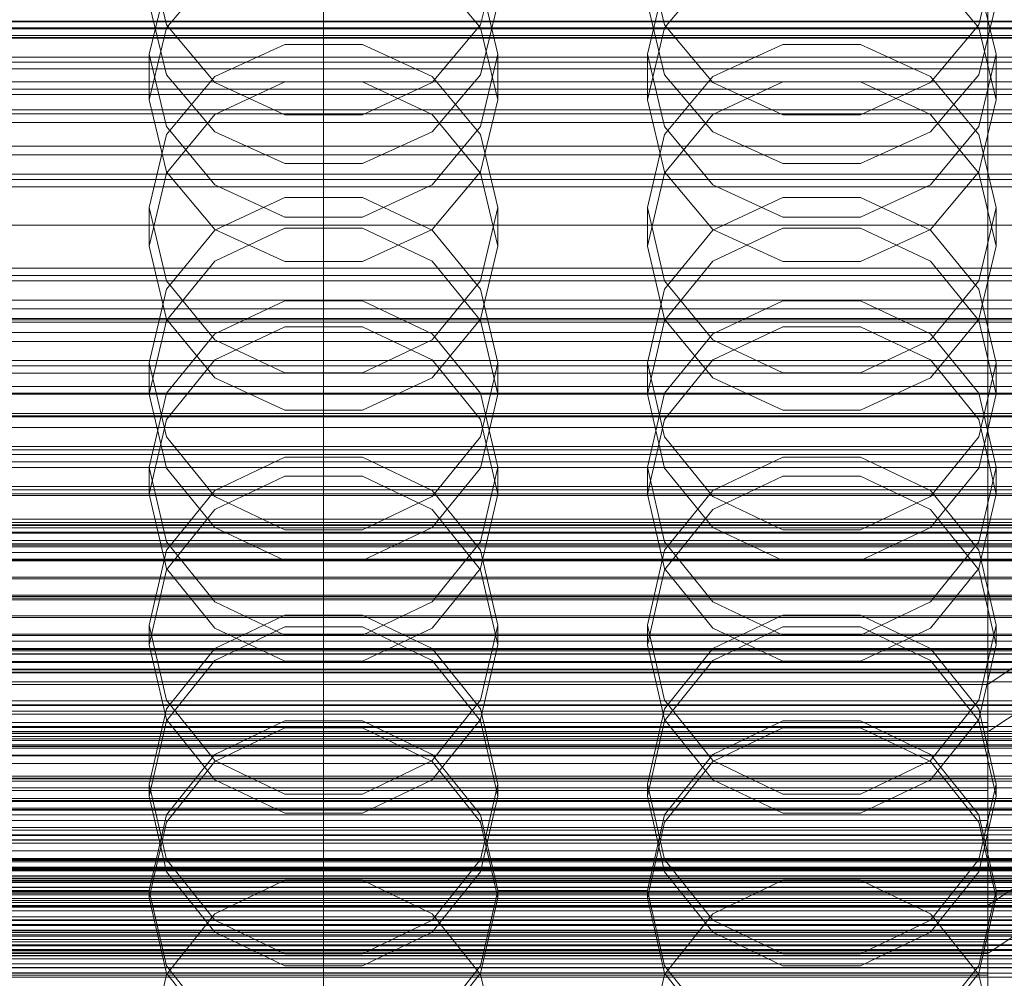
# Model space of a CAD drawing. Header units: millimetres. Extents: x -3490 to 61924, y -72580 to 6847.
# Tile 208 of 256: x 13 to 132, y -34266 to -34151. Entities that reach past the tile are written whole.
import ezdxf

# ---------------------------------------------------------------- set-up
doc = ezdxf.new("R2010")
doc.units = ezdxf.units.MM
for name, color, linetype, lineweight in [('COTAS_O', 1, 'Continuous', 0), ('COTAS_P', 1, 'Continuous', 0), ('frontal_briquetadora', 7, 'Continuous', 0), ('frontal_C01', 7, 'Continuous', 0), ('frontal_C02', 7, 'Continuous', 0), ('frontal_C03', 7, 'Continuous', 0), ('frontal_secador', 7, 'Continuous', 0)]:
    doc.layers.add(name, color=color, linetype=linetype, lineweight=lineweight)
doc.dimstyles.new('R19_100', dxfattribs={"dimtxt": 250, "dimasz": 150, "dimexe": 150, "dimexo": 80, "dimgap": 100, "dimtad": 1, "dimtih": 1, "dimtoh": 1, "dimdsep": 46, "dimcen": 0.09, "dimadec": 0, "dimazin": 0, "dimtfac": 1, "dimtdec": 4, "dimtofl": 0, "dimtmove": 0, "dimatfit": 3, "dimfxl": 1, "dimtolj": 1, "dimtzin": 0, "dimarcsym": 0})

# ---------------------------------------------------------------- blocks, each defined once
blk = doc.blocks.new('DIM_R29_52')
at = {"layer": 'COTAS_P'}
for p, q in [((-1750, -34600), (-1600, -34555)), ((2600, -34600), (2450, -34555)), ((-1750, -35500), (-1750, -34600)), ((-1750, -34600), (2600, -34600)), ((-1750, -34600), (-1600, -34645)), ((2600, -34600), (2450, -34645)), ((2600, -35500), (2600, -34600))]:
    blk.add_line(p, q, dxfattribs=at)
blk.add_text('4350 P', height=250, dxfattribs=at).set_placement((425, -34500))
blk = doc.blocks.new('DIM_R29_57')
at = {"layer": 'COTAS_O'}
for p, q in [((-1725, -33700), (-1575, -33655)), ((1725, -33700), (1575, -33655)), ((-1725, -34400), (-1725, -33700)), ((-1725, -33700), (1725, -33700)), ((-1725, -33700), (-1575, -33745)), ((1725, -33700), (1575, -33745)), ((1725, -34400), (1725, -33700))]:
    blk.add_line(p, q, dxfattribs=at)
blk.add_text('3450 O', height=250, dxfattribs=at).set_placement((0, -33600))
blk = doc.blocks.new('DIM_R29_58')
at = {"layer": 'COTAS_P'}
for p, q in [((-150, -32300), (550, -32300)), ((550, -32300), (505, -32450)), ((550, -34900), (550, -32300)), ((550, -32300), (595, -32450)), ((550, -34900), (505, -34750)), ((550, -34900), (595, -34750)), ((-150, -34900), (550, -34900))]:
    blk.add_line(p, q, dxfattribs=at)
blk.add_text('2600 P', height=250, rotation=90, dxfattribs=at).set_placement((450, -33600))
blk = doc.blocks.new('DIM_R29_60')
at = {"layer": 'COTAS_O'}
for p, q in [((-650, -33700), (50, -33700)), ((50, -33700), (5, -33850)), ((50, -34900), (50, -33700)), ((50, -33700), (95, -33850)), ((50, -34900), (5, -34750)), ((50, -34900), (95, -34750)), ((-650, -34900), (50, -34900))]:
    blk.add_line(p, q, dxfattribs=at)
blk.add_text('1200 O', height=250, rotation=90, dxfattribs=at).set_placement((-50, -34300))
blk = doc.blocks.new('DIM_R29_61')
at = {"layer": 'COTAS_O'}
for p, q in [((-650, -34200), (-500, -34155)), ((650, -34200), (500, -34155)), ((-650, -34900), (-650, -34200)), ((-650, -34200), (650, -34200)), ((-650, -34200), (-500, -34245)), ((650, -34200), (500, -34245)), ((650, -34900), (650, -34200))]:
    blk.add_line(p, q, dxfattribs=at)
blk.add_text('1300 O', height=250, dxfattribs=at).set_placement((0, -34100))

msp = doc.modelspace()

# ---------------------------------------------------------------- linework, layer by layer
at = {"layer": 'frontal_briquetadora'}
for p, q in [((31.08, -34151.47), (29, -34142.855)), ((71, -34142.855), (68.92, -34151.47)), ((91.08, -34151.47), (89, -34142.855)), ((131, -34142.855), (128.92, -34151.47)), ((31.08, -34151.841), (36.907, -34144.884)), ((63.093, -34144.884), (68.92, -34151.841)), ((91.08, -34151.841), (96.907, -34144.884)), ((123.093, -34144.884), (128.92, -34151.841)), ((31.08, -34146.366), (29, -34155.01)), ((71, -34155.01), (68.92, -34146.366)), ((91.08, -34146.366), (89, -34155.01)), ((131, -34155.01), (128.92, -34146.366)), ((29, -34148.919), (31.08, -34157.498)), ((68.92, -34157.498), (71, -34148.919)), ((89, -34148.919), (91.08, -34157.498)), ((128.92, -34157.498), (131, -34148.919)), ((200, -34151.031), (-160, -34151.031)), ((200, -34151.121), (-160, -34151.121)), ((200, -34151.864), (-160, -34151.864)), ((200, -34151.949), (-160, -34151.949)), ((29, -34160.516), (31.08, -34151.841)), ((36.906, -34158.429), (31.08, -34151.47)), ((68.92, -34151.47), (63.094, -34158.429)), ((68.92, -34151.841), (71, -34160.516)), ((89, -34160.516), (91.08, -34151.841)), ((96.906, -34158.429), (91.08, -34151.47)), ((128.92, -34151.47), (123.094, -34158.429)), ((128.92, -34151.841), (131, -34160.516)), ((-160, -34152.993), (200, -34152.993)), ((-160, -34153.073), (200, -34153.073)), ((45.326, -34153.841), (36.906, -34157.708)), ((54.674, -34153.841), (45.326, -34153.841)), ((63.094, -34157.708), (54.674, -34153.841)), ((105.326, -34153.841), (96.906, -34157.708)), ((114.674, -34153.841), (105.326, -34153.841)), ((123.094, -34157.708), (114.674, -34153.841)), ((29, -34160.516), (29, -34155.01)), ((29, -34155.01), (31.08, -34163.717)), ((68.92, -34163.717), (71, -34155.01)), ((71, -34160.516), (71, -34155.01)), ((89, -34160.516), (89, -34155.01)), ((89, -34155.01), (91.08, -34163.717)), ((128.92, -34163.717), (131, -34155.01)), ((131, -34160.516), (131, -34155.01)), ((31.08, -34157.498), (36.907, -34164.378)), ((36.906, -34157.708), (31.08, -34164.704)), ((63.093, -34164.378), (68.92, -34157.498)), ((68.92, -34164.704), (63.094, -34157.708)), ((91.08, -34157.498), (96.907, -34164.378)), ((96.906, -34157.708), (91.08, -34164.704)), ((123.093, -34164.378), (128.92, -34157.498)), ((128.92, -34164.704), (123.094, -34157.708)), ((45.326, -34162.312), (36.906, -34158.429)), ((36.907, -34162.278), (45.327, -34158.361)), ((45.327, -34158.361), (54.673, -34158.361)), ((54.673, -34158.361), (63.093, -34162.278)), ((63.094, -34158.429), (54.674, -34162.312)), ((105.326, -34162.312), (96.906, -34158.429)), ((96.907, -34162.278), (105.327, -34158.361)), ((105.327, -34158.361), (114.673, -34158.361)), ((114.673, -34158.361), (123.093, -34162.278)), ((123.094, -34158.429), (114.674, -34162.312)), ((31.08, -34169.191), (29, -34160.516)), ((71, -34160.516), (68.92, -34169.191)), ((91.08, -34169.191), (89, -34160.516)), ((131, -34160.516), (128.92, -34169.191)), ((31.08, -34169.336), (36.907, -34162.278)), ((54.674, -34162.312), (45.326, -34162.312)), ((63.093, -34162.278), (68.92, -34169.336)), ((91.08, -34169.336), (96.907, -34162.278)), ((114.674, -34162.312), (105.326, -34162.312)), ((123.093, -34162.278), (128.92, -34169.336)), ((31.08, -34163.717), (36.906, -34170.746)), ((63.094, -34170.746), (68.92, -34163.717)), ((91.08, -34163.717), (96.906, -34170.746)), ((123.094, -34170.746), (128.92, -34163.717)), ((31.08, -34164.704), (29, -34173.478)), ((36.907, -34164.378), (45.327, -34168.196)), ((54.673, -34168.196), (63.093, -34164.378)), ((71, -34173.478), (68.92, -34164.704)), ((91.08, -34164.704), (89, -34173.478)), ((96.907, -34164.378), (105.327, -34168.196)), ((114.673, -34168.196), (123.093, -34164.378)), ((131, -34173.478), (128.92, -34164.704)), ((45.327, -34168.196), (54.673, -34168.196)), ((105.327, -34168.196), (114.673, -34168.196)), ((29, -34178.137), (31.08, -34169.336)), ((36.907, -34176.147), (31.08, -34169.191)), ((68.92, -34169.191), (63.093, -34176.147)), ((68.92, -34169.336), (71, -34178.137)), ((89, -34178.137), (91.08, -34169.336)), ((96.907, -34176.147), (91.08, -34169.191)), ((128.92, -34169.191), (123.093, -34176.147)), ((128.92, -34169.336), (131, -34178.137)), ((36.906, -34170.746), (45.326, -34174.665)), ((54.674, -34174.665), (63.094, -34170.746)), ((96.906, -34170.746), (105.326, -34174.665)), ((114.674, -34174.665), (123.094, -34170.746)), ((36.906, -34176.216), (45.326, -34172.292)), ((45.326, -34172.292), (54.674, -34172.292)), ((54.674, -34172.292), (63.094, -34176.216)), ((96.906, -34176.216), (105.326, -34172.292)), ((105.326, -34172.292), (114.674, -34172.292)), ((114.674, -34172.292), (123.094, -34176.216)), ((31.08, -34182.307), (29, -34173.478)), ((29, -34178.137), (29, -34173.478)), ((71, -34173.478), (68.92, -34182.308)), ((71, -34178.137), (71, -34173.478)), ((91.08, -34182.307), (89, -34173.478)), ((89, -34178.137), (89, -34173.478)), ((131, -34173.478), (128.92, -34182.308)), ((131, -34178.137), (131, -34173.478)), ((45.326, -34174.665), (54.674, -34174.665)), ((105.326, -34174.665), (114.674, -34174.665)), ((31.08, -34183.307), (36.906, -34176.216)), ((45.327, -34175.979), (36.907, -34179.943)), ((45.327, -34180.008), (36.907, -34176.147)), ((54.673, -34175.979), (45.327, -34175.979)), ((63.093, -34179.943), (54.673, -34175.979)), ((63.093, -34176.147), (54.673, -34180.008)), ((63.094, -34176.216), (68.92, -34183.307)), ((91.08, -34183.307), (96.906, -34176.216)), ((105.327, -34175.979), (96.907, -34179.943)), ((105.327, -34180.008), (96.907, -34176.147)), ((114.673, -34175.979), (105.327, -34175.979)), ((123.093, -34179.943), (114.673, -34175.979)), ((123.093, -34176.147), (114.673, -34180.008)), ((123.094, -34176.216), (128.92, -34183.307)), ((29, -34178.137), (31.08, -34186.938)), ((68.92, -34186.938), (71, -34178.137)), ((89, -34178.137), (91.08, -34186.938)), ((128.92, -34186.938), (131, -34178.137)), ((36.907, -34179.943), (31.08, -34187.085)), ((54.673, -34180.008), (45.327, -34180.008)), ((68.92, -34187.085), (63.093, -34179.943)), ((96.907, -34179.943), (91.08, -34187.085)), ((114.673, -34180.008), (105.327, -34180.008)), ((128.92, -34187.085), (123.093, -34179.943)), ((36.906, -34189.426), (31.08, -34182.307)), ((68.92, -34182.308), (63.094, -34189.426)), ((96.906, -34189.426), (91.08, -34182.307)), ((128.92, -34182.308), (123.094, -34189.426)), ((29, -34192.191), (31.08, -34183.307)), ((68.92, -34183.307), (71, -34192.191)), ((89, -34192.191), (91.08, -34183.307)), ((128.92, -34183.307), (131, -34192.191)), ((45.326, -34184.734), (36.906, -34188.689)), ((54.674, -34184.734), (45.326, -34184.734)), ((63.094, -34188.689), (54.674, -34184.734)), ((105.326, -34184.734), (96.906, -34188.689)), ((114.674, -34184.734), (105.326, -34184.734)), ((123.094, -34188.689), (114.674, -34184.734)), ((31.08, -34187.085), (29, -34195.992)), ((31.08, -34186.938), (36.907, -34193.996)), ((63.093, -34193.996), (68.92, -34186.938)), ((71, -34195.992), (68.92, -34187.085)), ((91.08, -34187.085), (89, -34195.992)), ((91.08, -34186.938), (96.907, -34193.996)), ((123.093, -34193.996), (128.92, -34186.938)), ((131, -34195.992), (128.92, -34187.085)), ((36.906, -34188.689), (31.08, -34195.834)), ((36.907, -34191.85), (45.327, -34187.86)), ((45.327, -34187.86), (54.673, -34187.86)), ((54.673, -34187.86), (63.093, -34191.85)), ((68.92, -34195.834), (63.094, -34188.689)), ((96.906, -34188.689), (91.08, -34195.834)), ((96.907, -34191.85), (105.327, -34187.86)), ((105.327, -34187.86), (114.673, -34187.86)), ((114.673, -34187.86), (123.093, -34191.85)), ((128.92, -34195.834), (123.094, -34188.689)), ((45.326, -34193.392), (36.906, -34189.426)), ((63.094, -34189.426), (54.674, -34193.392)), ((105.326, -34193.392), (96.906, -34189.426)), ((123.094, -34189.426), (114.674, -34193.392)), ((31.08, -34201.121), (29, -34192.191)), ((29, -34195.992), (29, -34192.191)), ((31.08, -34199.039), (36.907, -34191.85)), ((63.093, -34191.85), (68.92, -34199.039)), ((71, -34192.191), (68.92, -34201.121)), ((71, -34195.992), (71, -34192.191)), ((91.08, -34201.121), (89, -34192.191)), ((89, -34195.992), (89, -34192.191)), ((91.08, -34199.039), (96.907, -34191.85)), ((123.093, -34191.85), (128.92, -34199.039)), ((131, -34192.191), (128.92, -34201.121)), ((131, -34195.992), (131, -34192.191)), ((54.674, -34193.392), (45.326, -34193.392)), ((114.674, -34193.392), (105.326, -34193.392)), ((36.907, -34193.996), (45.327, -34197.913)), ((54.673, -34197.913), (63.093, -34193.996)), ((96.907, -34193.996), (105.327, -34197.913)), ((114.673, -34197.913), (123.093, -34193.996)), ((31.08, -34195.834), (29, -34204.781)), ((71, -34204.781), (68.92, -34195.834)), ((91.08, -34195.834), (89, -34204.781)), ((131, -34204.781), (128.92, -34195.834)), ((29, -34195.992), (31.08, -34204.898)), ((68.92, -34204.898), (71, -34195.992)), ((89, -34195.992), (91.08, -34204.898)), ((128.92, -34204.898), (131, -34195.992)), ((45.327, -34197.913), (54.673, -34197.913)), ((105.327, -34197.913), (114.673, -34197.913)), ((29, -34208.003), (31.08, -34199.039)), ((68.92, -34199.039), (71, -34208.003)), ((89, -34208.003), (91.08, -34199.039)), ((128.92, -34199.039), (131, -34208.003)), ((36.906, -34208.312), (31.08, -34201.121)), ((68.92, -34201.121), (63.094, -34208.312)), ((96.906, -34208.312), (91.08, -34201.121)), ((128.92, -34201.121), (123.094, -34208.312)), ((45.326, -34203.573), (36.906, -34207.568)), ((54.674, -34203.573), (45.326, -34203.573)), ((63.094, -34207.568), (54.674, -34203.573)), ((105.326, -34203.573), (96.906, -34207.568)), ((114.674, -34203.573), (105.326, -34203.573)), ((123.094, -34207.568), (114.674, -34203.573)), ((29, -34208.003), (29, -34204.781)), ((29, -34204.781), (31.08, -34213.765)), ((31.08, -34204.898), (36.907, -34212.04)), ((63.093, -34212.04), (68.92, -34204.898)), ((68.92, -34213.765), (71, -34204.781)), ((71, -34208.003), (71, -34204.781)), ((89, -34208.003), (89, -34204.781)), ((89, -34204.781), (91.08, -34213.765)), ((91.08, -34204.898), (96.907, -34212.04)), ((123.093, -34212.04), (128.92, -34204.898)), ((128.92, -34213.765), (131, -34204.781)), ((131, -34208.003), (131, -34204.781)), ((36.907, -34209.873), (45.327, -34205.852)), ((45.327, -34205.852), (54.673, -34205.852)), ((54.673, -34205.852), (63.093, -34209.873)), ((96.907, -34209.873), (105.327, -34205.852)), ((105.327, -34205.852), (114.673, -34205.852)), ((114.673, -34205.852), (123.093, -34209.873)), ((36.906, -34207.568), (31.08, -34214.781)), ((68.92, -34214.78), (63.094, -34207.568)), ((96.906, -34207.568), (91.08, -34214.781)), ((128.92, -34214.78), (123.094, -34207.568)), ((31.08, -34216.967), (29, -34208.003)), ((45.326, -34212.316), (36.906, -34208.312)), ((63.094, -34208.312), (54.674, -34212.316)), ((71, -34208.003), (68.92, -34216.967)), ((91.08, -34216.967), (89, -34208.003)), ((105.326, -34212.316), (96.906, -34208.312)), ((123.094, -34208.312), (114.674, -34212.316)), ((131, -34208.003), (128.92, -34216.967)), ((31.08, -34217.117), (36.907, -34209.873)), ((63.093, -34209.873), (68.92, -34217.117)), ((91.08, -34217.117), (96.907, -34209.873)), ((123.093, -34209.873), (128.92, -34217.117)), ((36.907, -34212.04), (45.327, -34216.004)), ((54.674, -34212.316), (45.326, -34212.316)), ((54.673, -34216.004), (63.093, -34212.04)), ((96.907, -34212.04), (105.327, -34216.004)), ((114.674, -34212.316), (105.326, -34212.316)), ((114.673, -34216.004), (123.093, -34212.04)), ((31.08, -34214.781), (29, -34223.801)), ((31.08, -34213.765), (36.906, -34220.995)), ((63.094, -34220.995), (68.92, -34213.765)), ((71, -34223.801), (68.92, -34214.78)), ((91.08, -34214.781), (89, -34223.801)), ((91.08, -34213.765), (96.906, -34220.995)), ((123.094, -34220.995), (128.92, -34213.765)), ((131, -34223.801), (128.92, -34214.78)), ((45.327, -34216.004), (54.673, -34216.004)), ((105.327, -34216.004), (114.673, -34216.004)), ((29, -34226.151), (31.08, -34217.117)), ((36.907, -34224.156), (31.08, -34216.967)), ((68.92, -34216.967), (63.093, -34224.156)), ((68.92, -34217.117), (71, -34226.151)), ((89, -34226.151), (91.08, -34217.117)), ((96.907, -34224.156), (91.08, -34216.967)), ((128.92, -34216.967), (123.093, -34224.156)), ((128.92, -34217.117), (131, -34226.151)), ((36.906, -34220.995), (45.326, -34225.019)), ((54.674, -34225.019), (63.094, -34220.995)), ((96.906, -34220.995), (105.326, -34225.019)), ((114.674, -34225.019), (123.094, -34220.995)), ((36.906, -34226.61), (45.326, -34222.584)), ((45.326, -34222.584), (54.674, -34222.584)), ((54.674, -34222.584), (63.094, -34226.61)), ((96.906, -34226.61), (105.326, -34222.584)), ((105.326, -34222.584), (114.674, -34222.584)), ((114.674, -34222.584), (123.094, -34226.61)), ((31.08, -34232.849), (29, -34223.801)), ((29, -34226.151), (29, -34223.801)), ((45.327, -34224.011), (36.907, -34228.052)), ((45.327, -34228.146), (36.907, -34224.156)), ((54.673, -34224.011), (45.327, -34224.011)), ((63.093, -34228.052), (54.673, -34224.011)), ((63.093, -34224.156), (54.673, -34228.146)), ((71, -34223.801), (68.92, -34232.849)), ((71, -34226.151), (71, -34223.801)), ((91.08, -34232.849), (89, -34223.801)), ((89, -34226.151), (89, -34223.801)), ((105.327, -34224.011), (96.907, -34228.052)), ((105.327, -34228.146), (96.907, -34224.156)), ((114.673, -34224.011), (105.327, -34224.011)), ((123.093, -34228.052), (114.673, -34224.011)), ((123.093, -34224.156), (114.673, -34228.146)), ((131, -34223.801), (128.92, -34232.849)), ((131, -34226.151), (131, -34223.801)), ((45.326, -34225.019), (54.674, -34225.019)), ((105.326, -34225.019), (114.674, -34225.019)), ((29, -34226.151), (31.08, -34235.184)), ((31.08, -34233.872), (36.906, -34226.61)), ((63.094, -34226.61), (68.92, -34233.872)), ((68.92, -34235.184), (71, -34226.151)), ((89, -34226.151), (91.08, -34235.184)), ((91.08, -34233.872), (96.906, -34226.61)), ((123.094, -34226.61), (128.92, -34233.872)), ((128.92, -34235.184), (131, -34226.151)), ((36.907, -34228.052), (31.08, -34235.335)), ((54.673, -34228.146), (45.327, -34228.146)), ((68.92, -34235.335), (63.093, -34228.052)), ((96.907, -34228.052), (91.08, -34235.335)), ((114.673, -34228.146), (105.327, -34228.146)), ((128.92, -34235.335), (123.093, -34228.052)), ((36.906, -34240.124), (31.08, -34232.849)), ((68.92, -34232.849), (63.094, -34240.124)), ((96.906, -34240.124), (91.08, -34232.849)), ((128.92, -34232.849), (123.094, -34240.124)), ((29, -34242.945), (31.08, -34233.872)), ((68.92, -34233.872), (71, -34242.945)), ((89, -34242.945), (91.08, -34233.872)), ((128.92, -34233.872), (131, -34242.945)), ((31.08, -34235.335), (29, -34244.416)), ((31.08, -34235.184), (36.907, -34242.429)), ((45.326, -34235.331), (36.906, -34239.371)), ((36.907, -34240.238), (45.327, -34236.188)), ((54.674, -34235.331), (45.326, -34235.331)), ((45.327, -34236.188), (54.673, -34236.188)), ((54.673, -34236.188), (63.093, -34240.238)), ((63.094, -34239.371), (54.674, -34235.331)), ((63.093, -34242.429), (68.92, -34235.184)), ((71, -34244.416), (68.92, -34235.335)), ((91.08, -34235.335), (89, -34244.416)), ((91.08, -34235.184), (96.907, -34242.429)), ((105.326, -34235.331), (96.906, -34239.371)), ((96.907, -34240.238), (105.327, -34236.188)), ((114.674, -34235.331), (105.326, -34235.331)), ((105.327, -34236.188), (114.673, -34236.188)), ((114.673, -34236.188), (123.093, -34240.238)), ((123.094, -34239.371), (114.674, -34235.331)), ((123.093, -34242.429), (128.92, -34235.184)), ((131, -34244.416), (128.92, -34235.335)), ((36.906, -34239.371), (31.08, -34246.657)), ((68.92, -34246.657), (63.094, -34239.371)), ((96.906, -34239.371), (91.08, -34246.657)), ((128.92, -34246.657), (123.094, -34239.371)), ((31.08, -34247.536), (36.907, -34240.238)), ((45.326, -34244.169), (36.906, -34240.124)), ((63.094, -34240.124), (54.674, -34244.169)), ((63.093, -34240.238), (68.92, -34247.536)), ((91.08, -34247.536), (96.907, -34240.238)), ((105.326, -34244.169), (96.906, -34240.124)), ((123.094, -34240.124), (114.674, -34244.169)), ((123.093, -34240.238), (128.92, -34247.536)), ((31.08, -34252.035), (29, -34242.945)), ((29, -34244.416), (29, -34242.945)), ((36.907, -34242.429), (45.327, -34246.449)), ((54.673, -34246.449), (63.093, -34242.429)), ((71, -34242.945), (68.92, -34252.036)), ((71, -34244.416), (71, -34242.945)), ((91.08, -34252.035), (89, -34242.945)), ((89, -34244.416), (89, -34242.945)), ((96.907, -34242.429), (105.327, -34246.449)), ((114.673, -34246.449), (123.093, -34242.429)), ((131, -34242.945), (128.92, -34252.036)), ((131, -34244.416), (131, -34242.945)), ((29, -34244.416), (31.08, -34253.497)), ((54.674, -34244.169), (45.326, -34244.169)), ((68.92, -34253.497), (71, -34244.416)), ((89, -34244.416), (91.08, -34253.497)), ((114.674, -34244.169), (105.326, -34244.169)), ((128.92, -34253.497), (131, -34244.416)), ((31.08, -34246.657), (29, -34255.753)), ((45.327, -34246.449), (54.673, -34246.449)), ((71, -34255.753), (68.92, -34246.657)), ((91.08, -34246.657), (89, -34255.753)), ((105.327, -34246.449), (114.673, -34246.449)), ((131, -34255.753), (128.92, -34246.657)), ((29, -34256.636), (31.08, -34247.536)), ((68.92, -34247.536), (71, -34256.636)), ((89, -34256.636), (91.08, -34247.536)), ((128.92, -34247.536), (131, -34256.636)), ((36.906, -34259.336), (31.08, -34252.035)), ((68.92, -34252.036), (63.094, -34259.336)), ((96.906, -34259.336), (91.08, -34252.035)), ((128.92, -34252.036), (123.094, -34259.336)), ((31.08, -34253.497), (36.907, -34260.779)), ((63.093, -34260.779), (68.92, -34253.497)), ((91.08, -34253.497), (96.907, -34260.779)), ((123.093, -34260.779), (128.92, -34253.497)), ((45.326, -34254.527), (36.906, -34258.582)), ((54.674, -34254.527), (45.326, -34254.527)), ((63.094, -34258.582), (54.674, -34254.527)), ((105.326, -34254.527), (96.906, -34258.582)), ((114.674, -34254.527), (105.326, -34254.527)), ((123.094, -34258.582), (114.674, -34254.527)), ((29, -34255.753), (11, -34255.753)), ((29, -34256.636), (29, -34255.753)), ((29, -34255.753), (31.08, -34264.86)), ((68.92, -34264.86), (71, -34255.753)), ((71, -34256.636), (71, -34255.753)), ((89, -34255.753), (71, -34255.753)), ((89, -34256.636), (89, -34255.753)), ((89, -34255.753), (91.08, -34264.86)), ((128.92, -34264.86), (131, -34255.753)), ((131, -34256.636), (131, -34255.753)), ((149, -34255.753), (131, -34255.753)), ((31.08, -34265.737), (29, -34256.636)), ((71, -34256.636), (68.92, -34265.737)), ((91.08, -34265.737), (89, -34256.636)), ((131, -34256.636), (128.92, -34265.737)), ((36.906, -34258.582), (31.08, -34265.888)), ((68.92, -34265.888), (63.094, -34258.582)), ((96.906, -34258.582), (91.08, -34265.888)), ((128.92, -34265.888), (123.094, -34258.582)), ((45.326, -34263.393), (36.906, -34259.336)), ((63.094, -34259.336), (54.674, -34263.393)), ((105.326, -34263.393), (96.906, -34259.336)), ((123.094, -34259.336), (114.674, -34263.393)), ((-160, -34260.611), (200, -34260.611)), ((36.907, -34260.779), (45.327, -34264.821)), ((54.673, -34264.821), (63.093, -34260.779)), ((96.907, -34260.779), (105.327, -34264.821)), ((114.673, -34264.821), (123.093, -34260.779)), ((54.674, -34263.393), (45.326, -34263.393)), ((114.674, -34263.393), (105.326, -34263.393)), ((-160, -34265.027), (200, -34265.027)), ((31.08, -34265.888), (29, -34275)), ((31.08, -34264.86), (36.906, -34272.168)), ((36.907, -34273.035), (31.08, -34265.737)), ((45.327, -34264.821), (54.673, -34264.821)), ((68.92, -34265.737), (63.093, -34273.035)), ((63.094, -34272.168), (68.92, -34264.86)), ((71, -34275), (68.92, -34265.888)), ((91.08, -34265.888), (89, -34275)), ((91.08, -34264.86), (96.906, -34272.168)), ((96.907, -34273.035), (91.08, -34265.737)), ((105.327, -34264.821), (114.673, -34264.821)), ((128.92, -34265.737), (123.093, -34273.035)), ((123.094, -34272.168), (128.92, -34264.86)), ((131, -34275), (128.92, -34265.888))]:
    msp.add_line(p, q, dxfattribs=at)
at = {"layer": 'frontal_C01'}
for p, q in [((130, -34257.579), (130, -33994.965)), ((130, -34000.746), (130, -34263.359)), ((228.298, -34191.267), (130, -34257.579)), ((-311.15, -34195.055), (311.15, -34195.055)), ((-311.15, -34195.847), (311.15, -34195.847)), ((-311.15, -34195.994), (311.15, -34195.994)), ((130, -34263.359), (228.298, -34197.047)), ((-311.15, -34198.316), (311.15, -34198.316)), ((-311.15, -34198.6), (311.15, -34198.6)), ((-311.15, -34202.293), (311.15, -34202.293)), ((-311.15, -34202.695), (311.15, -34202.695)), ((-311.15, -34207.508), (311.15, -34207.508)), ((-311.15, -34208), (311.15, -34208)), ((-440, -34211.454), (440, -34211.454)), ((-440, -34211.734), (440, -34211.734)), ((-440, -34211.787), (440, -34211.787)), ((-440, -34212.609), (440, -34212.609)), ((-440, -34212.71), (440, -34212.71)), ((311.15, -34213.605), (-311.15, -34213.605)), ((-440, -34214.019), (440, -34214.019)), ((-440, -34214.161), (440, -34214.161)), ((-311.15, -34214.154), (311.15, -34214.154)), ((-440, -34215.866), (440, -34215.866)), ((-440, -34216.041), (440, -34216.041)), ((440, -34218.027), (-440, -34218.027)), ((-440, -34218.221), (440, -34218.221)), ((-440, -34220.353), (440, -34220.353)), ((-440, -34220.554), (440, -34220.554)), ((-311.15, -34220.169), (311.15, -34220.169)), ((-311.15, -34220.738), (311.15, -34220.738)), ((-440, -34222.685), (440, -34222.685)), ((-440, -34222.88), (440, -34222.88)), ((-440, -34224.866), (440, -34224.866)), ((-440, -34225.04), (440, -34225.04)), ((-440, -34226.746), (440, -34226.746)), ((-440, -34226.888), (440, -34226.888)), ((-311.15, -34226.752), (311.15, -34226.752)), ((-311.15, -34227.302), (311.15, -34227.302)), ((-440, -34228.197), (440, -34228.197)), ((-440, -34228.297), (440, -34228.297)), ((-440, -34229.12), (440, -34229.12)), ((-440, -34229.172), (440, -34229.172)), ((-440, -34229.453), (440, -34229.453)), ((-311.15, -34232.906), (311.15, -34232.906)), ((-311.15, -34233.399), (311.15, -34233.399)), ((-311.15, -34238.212), (311.15, -34238.212)), ((-311.15, -34238.614), (311.15, -34238.614)), ((-311.15, -34242.307), (311.15, -34242.307)), ((-311.15, -34242.591), (311.15, -34242.591)), ((-311.15, -34244.913), (311.15, -34244.913)), ((-311.15, -34245.06), (311.15, -34245.06)), ((-311.15, -34245.852), (311.15, -34245.852)), ((130, -34257.579), (0, -34257.579)), ((130, -34520.192), (130, -34257.579)), ((-130, -34262.42), (130, -34262.42)), ((-130, -34263.212), (130, -34263.212)), ((-130, -34263.359), (130, -34263.359)), ((0, -34263.359), (130, -34263.359)), ((130, -34263.212), (130, -34262.42)), ((130, -34262.42), (130, -34263.359)), ((130, -34265.681), (130, -34263.212)), ((130, -34263.359), (130, -34525.972)), ((130, -34263.359), (130, -34265.965)), ((-130, -34265.681), (130, -34265.681)), ((130, -34269.658), (130, -34265.681)), ((-130, -34265.965), (130, -34265.965)), ((130, -34265.965), (130, -34270.06))]:
    msp.add_line(p, q, dxfattribs=at)
at = {"layer": 'frontal_C02'}
for p, q in [((130, -34230.937), (130, -33940.443)), ((130, -33946.173), (130, -34236.667)), ((228.298, -34165.201), (130, -34230.937)), ((130, -34236.667), (228.298, -34170.932)), ((130, -34230.937), (0, -34230.937)), ((130, -34521.432), (130, -34230.937)), ((-450, -34234.172), (450, -34234.172)), ((-130, -34235.534), (130, -34235.534)), ((-130, -34236.13), (130, -34236.13)), ((130, -34236.13), (130, -34235.534)), ((130, -34235.534), (130, -34236.667)), ((130, -34238.416), (130, -34236.13)), ((-130, -34236.667), (130, -34236.667)), ((0, -34236.667), (130, -34236.667)), ((130, -34236.667), (130, -34527.162)), ((130, -34236.667), (130, -34239.453)), ((-130, -34238.416), (130, -34238.416)), ((130, -34242.234), (130, -34238.416)), ((-130, -34239.453), (130, -34239.453)), ((130, -34239.453), (130, -34243.701)), ((-130, -34242.234), (130, -34242.234)), ((130, -34247.325), (130, -34242.234)), ((-130, -34243.701), (130, -34243.701)), ((130, -34243.701), (130, -34249.122)), ((450, -34246.094), (-450, -34246.094)), ((-130, -34247.325), (130, -34247.325)), ((130, -34253.342), (130, -34247.325)), ((-130, -34249.122), (130, -34249.122)), ((130, -34249.122), (130, -34255.346)), ((-148, -34251.921), (148, -34251.921)), ((-148, -34252.132), (148, -34252.132)), ((-148, -34252.322), (148, -34252.322)), ((-148, -34252.942), (148, -34252.942)), ((-148, -34253.309), (148, -34253.309)), ((130, -34253.342), (-130, -34253.342)), ((130, -34259.876), (130, -34253.342)), ((-148, -34254.294), (148, -34254.294)), ((-148, -34254.814), (148, -34254.814)), ((-148, -34256.098), (148, -34256.098)), ((-130, -34255.346), (130, -34255.346)), ((130, -34255.346), (130, -34261.95)), ((-148, -34256.735), (148, -34256.735)), ((148, -34258.231), (-148, -34258.231)), ((-148, -34258.941), (148, -34258.941)), ((-130, -34259.876), (130, -34259.876)), ((130, -34266.48), (130, -34259.876)), ((-148, -34260.545), (148, -34260.545)), ((-148, -34261.281), (148, -34261.281)), ((-130, -34261.95), (130, -34261.95)), ((130, -34261.95), (130, -34268.484)), ((-148, -34262.885), (148, -34262.885)), ((-148, -34263.595), (148, -34263.595)), ((-148, -34265.091), (148, -34265.091)), ((-148, -34265.728), (148, -34265.728))]:
    msp.add_line(p, q, dxfattribs=at)
at = {"layer": 'frontal_C03'}
for p, q in [((-1250, -34151.927), (1250, -34151.927)), ((-1500, -34152.753), (1500, -34152.753)), ((-1250, -34153.056), (1250, -34153.056)), ((-1250, -34155.394), (1250, -34155.394)), ((-1250, -34155.979), (1250, -34155.979)), ((-1250, -34156.776), (1250, -34156.776)), ((1250, -34158.347), (-1250, -34158.347)), ((1250, -34159.228), (-1250, -34159.228)), ((1250, -34159.882), (-1250, -34159.882)), ((1500, -34161.736), (-1500, -34161.736)), ((1250, -34162.189), (-1250, -34162.189)), ((-1250, -34163.246), (1250, -34163.246)), ((1250, -34166.098), (-1250, -34166.098)), ((1250, -34167.156), (-1250, -34167.156)), ((1250, -34169.463), (-1250, -34169.463)), ((1250, -34170.117), (-1250, -34170.117)), ((1250, -34170.998), (-1250, -34170.998)), ((-1500, -34175.611), (1500, -34175.611)), ((1250, -34180.804), (-1250, -34180.804)), ((1250, -34181.686), (-1250, -34181.686)), ((1250, -34182.339), (-1250, -34182.339)), ((1250, -34184.647), (-1250, -34184.647)), ((-1250, -34185.704), (1250, -34185.704)), ((1500, -34186.859), (-1500, -34186.859)), ((1500, -34187.019), (-1500, -34187.019)), ((1500, -34187.304), (-1500, -34187.304)), ((1250, -34188.556), (-1250, -34188.556)), ((1250, -34189.613), (-1250, -34189.613)), ((1250, -34191.921), (-1250, -34191.921)), ((1250, -34192.574), (-1250, -34192.574)), ((1250, -34193.456), (-1250, -34193.456)), ((-1500, -34195.842), (1500, -34195.842)), ((-1500, -34198.712), (1500, -34198.712)), ((1250, -34203.262), (-1250, -34203.262)), ((1250, -34204.143), (-1250, -34204.143)), ((1250, -34204.797), (-1250, -34204.797)), ((1250, -34207.104), (-1250, -34207.104)), ((-1250, -34208.162), (1250, -34208.162)), ((1250, -34211.014), (-1250, -34211.014)), ((1250, -34212.071), (-1250, -34212.071)), ((1250, -34214.378), (-1250, -34214.378)), ((1250, -34215.032), (-1250, -34215.032)), ((1250, -34215.913), (-1250, -34215.913)), ((1250, -34225.72), (-1250, -34225.72)), ((1250, -34226.601), (-1250, -34226.601)), ((1250, -34227.254), (-1250, -34227.254)), ((1250, -34229.562), (-1250, -34229.562)), ((-1250, -34230.619), (1250, -34230.619)), ((1250, -34233.471), (-1250, -34233.471)), ((1250, -34234.529), (-1250, -34234.529)), ((-1250, -34236.6), (1250, -34236.6)), ((1250, -34236.836), (-1250, -34236.836)), ((-1250, -34237.233), (1250, -34237.233)), ((1250, -34237.49), (-1250, -34237.49)), ((-1250, -34237.697), (1250, -34237.697)), ((1250, -34238.371), (-1250, -34238.371)), ((-1250, -34239.553), (1250, -34239.553)), ((-1250, -34240.449), (1250, -34240.449)), ((-1250, -34243.401), (1250, -34243.401)), ((-1250, -34244.669), (1250, -34244.669)), ((1250, -34248.177), (-1250, -34248.177)), ((-1250, -34248.516), (1250, -34248.516)), ((1250, -34249.059), (-1250, -34249.059)), ((1250, -34249.712), (-1250, -34249.712)), ((-1250, -34250.068), (1250, -34250.068)), ((1250, -34252.019), (-1250, -34252.019)), ((-1500, -34252.99), (1500, -34252.99)), ((-1500, -34253.214), (1500, -34253.214)), ((-1500, -34253.379), (1500, -34253.379)), ((-1250, -34253.077), (1250, -34253.077)), ((-1500, -34254.036), (1500, -34254.036)), ((-1500, -34254.354), (1500, -34254.354)), ((-1250, -34254.549), (1250, -34254.549)), ((-1500, -34255.4), (1500, -34255.4)), ((-1500, -34255.849), (1500, -34255.849)), ((1250, -34255.929), (-1250, -34255.929)), ((1250, -34256.28), (-1250, -34256.28)), ((-1500, -34257.212), (1500, -34257.212)), ((1250, -34256.986), (-1250, -34256.986)), ((-1500, -34257.762), (1500, -34257.762)), ((-1500, -34259.35), (1500, -34259.35)), ((1250, -34259.294), (-1250, -34259.294)), ((1250, -34259.947), (-1250, -34259.947)), ((1500, -34259.963), (-1500, -34259.963)), ((1250, -34260.828), (-1250, -34260.828)), ((-1250, -34261.088), (1250, -34261.088)), ((-1500, -34261.667), (1500, -34261.667)), ((-1500, -34262.302), (1500, -34262.302)), ((-1250, -34262.881), (1250, -34262.881)), ((-1500, -34264.006), (1500, -34264.006)), ((-1500, -34264.619), (1500, -34264.619)), ((-1500, -34266.207), (1500, -34266.207))]:
    msp.add_line(p, q, dxfattribs=at)
at = {"layer": 'frontal_secador'}
for p, q in [((1250, -34153), (-1250, -34153)), ((-1250, -34236), (1250, -34236)), ((-1250, -34242), (1250, -34242)), ((-1250, -34245), (1250, -34245)), ((1250, -34246), (-1250, -34246)), ((-1250, -34246.659), (1250, -34246.659)), ((1250, -34249.659), (-1250, -34249.659)), ((-1250, -34251), (1250, -34251)), ((1250, -34254), (-1250, -34254)), ((-1250, -34254.728), (1250, -34254.728)), ((-1250, -34257.588), (1250, -34257.588)), ((1250, -34257.611), (-1250, -34257.611)), ((1250, -34257.728), (-1250, -34257.728)), ((-1250, -34259.387), (1250, -34259.387)), ((1250, -34259.918), (-1250, -34259.918)), ((-1250, -34260), (1250, -34260)), ((1250, -34260.588), (-1250, -34260.588)), ((1250, -34262.387), (-1250, -34262.387)), ((1250, -34263), (-1250, -34263)), ((-1250, -34263.65), (1250, -34263.65)), ((1250, -34264), (-1250, -34264))]:
    msp.add_line(p, q, dxfattribs=at)

# ---------------------------------------------------------------- dimensions: what is measured, and where the dimension line sits
at = {"layer": 'COTAS_O'}
for p1, p2, distance, picture, middle in [((-650, -34900), (-650, -33700), -700, 'DIM_R29_60', (50, -34300)), ((-1725, -34400), (1725, -34400), 700, 'DIM_R29_57', (0, -33700)), ((-650, -34900), (650, -34900), 700, 'DIM_R29_61', (0, -34200))]:
    dim = msp.add_aligned_dim(p1=p1, p2=p2, distance=distance, text='<> O', dimstyle='R19_100', dxfattribs=at)
    dim.commit()
    dim.dimension.update_dxf_attribs({"geometry": picture, "text_midpoint": middle})
at = {"layer": 'COTAS_P'}
for p1, p2, distance, picture, middle in [((-150, -34900), (-150, -32300), -700, 'DIM_R29_58', (550, -33600)), ((-1750, -35500), (2600, -35500), 900, 'DIM_R29_52', (425, -34600))]:
    dim = msp.add_aligned_dim(p1=p1, p2=p2, distance=distance, text='<> P', dimstyle='R19_100', dxfattribs=at)
    dim.commit()
    dim.dimension.update_dxf_attribs({"geometry": picture, "text_midpoint": middle})

doc.saveas('drawing.dxf')
